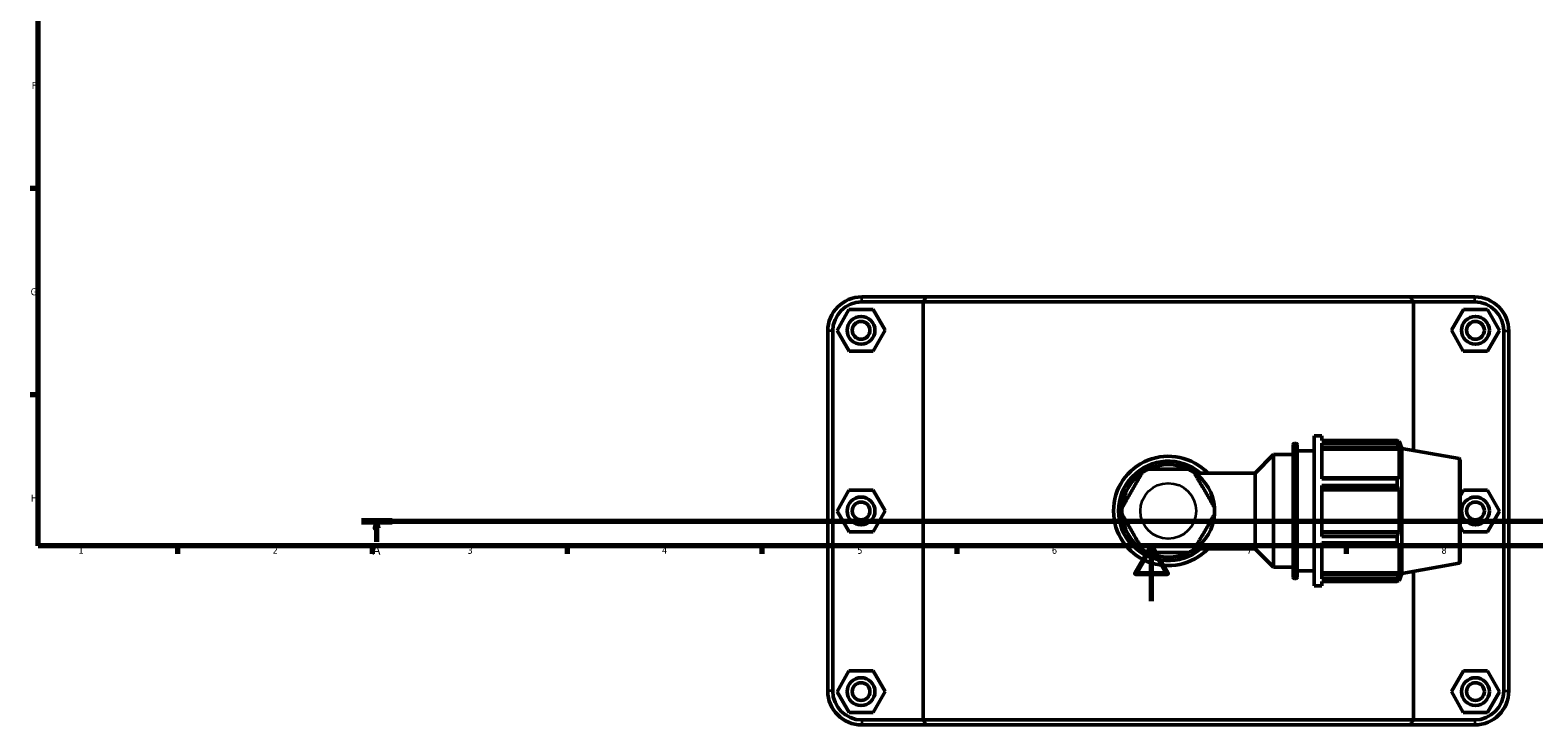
# Model space of a CAD drawing. Header units: millimetres. Extents: x 0 to 904, y -44 to 1315.
# Tile 1 of 7: x 17 to 558, y -44 to 206. Entities that reach past the tile are written whole.
import ezdxf

# ---------------------------------------------------------------- set-up
doc = ezdxf.new("R2010")
doc.units = ezdxf.units.MM
doc.linetypes.add('CHAIN', pattern=[0.7087, 0.4724, -0.0591, 0.1181, -0.0591])
for name, color, linetype, lineweight in [('Border (ISO)', 7, 'Continuous', 70), ('Section Line (ISO)', 7, 'CHAIN', 70), ('Visible (ISO)', 7, 'Continuous', 50), ('Visible Narrow (ISO)', 7, 'Continuous', 35)]:
    doc.layers.add(name, color=color, linetype=linetype, lineweight=lineweight)
doc.styles.add('Label Text (ISO)', font='tahoma.ttf')
doc.styles.add('Note Text (ISO)', font='tahoma.ttf')

# ---------------------------------------------------------------- blocks, each defined once
blk = doc.blocks.new('Borders Default Border')
at = {"layer": 'Border (ISO)'}
for p, q in [((20, 148.5), (17.1, 148.5)), ((20, 74.25), (17.1, 74.25)), ((70.08, 20), (70.08, 17.1)), ((140.17, 20), (140.17, 17.1)), ((210.25, 20), (210.25, 17.1)), ((280.33, 20), (280.33, 17.1)), ((350.42, 20), (350.42, 17.1)), ((490.58, 20), (490.58, 17.1))]:
    blk.add_line(p, q, dxfattribs=at)
at = {"layer": 'Border (ISO)', "flags": 128}
for points in [[(20, 20), (20, 574), (821, 574), (821, 20), (20, 20)], [(420.5, 0), (420.5, 20), (414.73, 10), (426.27, 10), (420.5, 20)]]:
    blk.add_lwpolyline(points, dxfattribs=at)
at = {"layer": 'Border (ISO)', "color": 232, "true_color": 0xca0064, "char_height": 2.5, "attachment_point": 7, "style": 'Note Text (ISO)'}
for s, insert in [('F', (17.7, 184.38)), ('G', (17.31, 110.08)), ('H', (17.44, 35.88)), ('1', (34.48, 17.1)), ('2', (104.37, 17.1)), ('3', (174.43, 17.05)), ('4', (244.42, 17.1)), ('5', (314.64, 17.05)), ('6', (384.66, 17.05)), ('7', (454.77, 17.1)), ('8', (524.81, 17.04))]:
    blk.add_mtext(s, dxfattribs=dict(at, insert=insert))
blk = doc.blocks.new('2dTransSection0')
at = {"layer": 'Section Line (ISO)', "linetype": 'CHAIN'}
blk.add_line((136.27, 28.8), (729.55, 28.8), dxfattribs=at)
at = {"layer": 'Section Line (ISO)', "linetype": 'Continuous', "lineweight": 140}
blk.add_line((136.27, 28.8), (147.31, 28.8), dxfattribs=at)
at = {"layer": 'Section Line (ISO)', "linetype": 'Continuous'}
for p, q in [((141.79, 28.8), (141.29, 26.3)), ((141.79, 26.3), (141.79, 28.8)), ((142.29, 26.3), (141.79, 28.8)), ((141.29, 26.3), (142.29, 26.3)), ((141.79, 21.35), (141.79, 26.3))]:
    blk.add_line(p, q, dxfattribs=at)
at = {"layer": 'Section Line (ISO)', "linetype": 'Continuous', "flags": 128}
blk.add_lwpolyline([(142.29, 26.3), (141.79, 28.8), (141.29, 26.3), (142.29, 26.3)], dxfattribs=at)
at = {"layer": 'Section Line (ISO)'}
blk.add_solid([(142.29, 26.3), (141.79, 28.8), (141.29, 26.3), (142.29, 26.3)], dxfattribs=at)
at = {"layer": 'Section Line (ISO)', "insert": (140.3, 16.8), "char_height": 3.5, "attachment_point": 7, "style": 'Label Text (ISO)'}
blk.add_mtext('A', dxfattribs=at)

msp = doc.modelspace()

# ---------------------------------------------------------------- linework, layer by layer
at = {"layer": 'Visible (ISO)'}
for p, q in [((339.4588, 109.5103), (316.2812, 109.5103)), ((339.4588, 109.5103), (513.6036, 109.5103)), ((536.7812, 109.5103), (513.6036, 109.5103)), ((311.661, 104.987), (307.3711, 97.4639)), ((320.3211, 105.0334), (311.661, 104.987)), ((316.2812, 107.7103), (338.3496, 107.7103)), ((324.6913, 97.5567), (320.3211, 105.0334)), ((514.7128, 107.7103), (338.3496, 107.7103)), ((338.3496, 107.7103), (338.3496, -42.6897)), ((514.7128, 107.7103), (536.7812, 107.7103)), ((514.7128, 54.2259), (514.7128, 107.7103)), ((528.3711, 97.5567), (532.7413, 105.0334)), ((532.7413, 105.0334), (541.4015, 104.987)), ((541.4015, 104.987), (545.6913, 97.4639)), ((307.3711, 97.4639), (311.7413, 89.9872)), ((320.4015, 90.0336), (324.6913, 97.5567)), ((532.661, 90.0336), (528.3711, 97.5567)), ((545.6913, 97.4639), (541.3211, 89.9872)), ((304.0312, 97.2603), (304.0312, -32.2397)), ((305.8312, -32.2397), (305.8312, 97.2603)), ((547.2312, 97.2603), (547.2312, -32.2397)), ((549.0312, -32.2397), (549.0312, 97.2603)), ((311.7413, 89.9872), (320.4015, 90.0336)), ((541.3211, 89.9872), (532.661, 90.0336)), ((479.0312, 5.5103), (479.0312, 59.5103)), ((479.0312, 59.5103), (481.7312, 59.5103)), ((481.7312, 57.9154), (481.7312, 59.5103)), ((471.4312, 8.7103), (471.4312, 56.3103)), ((471.9312, 56.8103), (472.4312, 56.8103)), ((472.9312, 56.3103), (472.9312, 8.7103)), ((472.9312, 54.1103), (479.0312, 54.1103)), ((481.7312, 57.9154), (508.8762, 57.9154)), ((481.7312, 44.0098), (481.7312, 56.939)), ((508.8762, 56.939), (481.7312, 56.939)), ((481.7312, 55.5016), (509.2693, 55.5016)), ((481.7312, 54.7832), (509.5641, 54.7832)), ((508.8762, 56.939), (508.8762, 57.9154)), ((509.0475, 57.6203), (509.5641, 57.6203)), ((509.5641, 56.4582), (509.2693, 57.2307)), ((509.2693, 55.5016), (509.5641, 54.7832)), ((509.5641, 56.4582), (509.5641, 57.6203)), ((510.5312, 54.9632), (509.5641, 57.6203)), ((509.5641, 44.1048), (509.5641, 54.7832)), ((510.5312, 10.0575), (510.5312, 54.9632)), ((531.118, 51.3332), (510.5312, 54.9632)), ((457.8122, 46.1413), (464.4312, 52.7603)), ((464.4312, 12.2603), (464.4312, 52.7603)), ((464.4312, 52.7603), (471.4312, 52.7603)), ((531.5312, 50.8408), (531.5312, 14.1799)), ((436.1101, 46.1413), (457.8122, 46.1413)), ((457.8122, 18.8794), (457.8122, 46.1413)), ((509.2693, 44.4789), (481.7312, 44.4789)), ((481.7312, 44.0098), (508.8762, 44.0098)), ((508.8762, 41.6527), (508.8762, 44.0098)), ((509.5641, 44.1048), (509.2693, 44.4789)), ((311.661, 39.987), (307.3711, 32.4639)), ((320.3211, 40.0334), (311.661, 39.987)), ((324.6913, 32.5567), (320.3211, 40.0334)), ((481.7312, 23.368), (481.7312, 41.6527)), ((508.8762, 41.6527), (481.7312, 41.6527)), ((481.7312, 40.3046), (509.2693, 40.3046)), ((481.7312, 40.061), (509.5641, 40.061)), ((509.2693, 40.3046), (509.5641, 40.061)), ((509.5641, 24.9596), (509.5641, 40.061)), ((531.5312, 37.9631), (532.7413, 40.0334)), ((532.7413, 40.0334), (541.4015, 39.987)), ((541.4015, 39.987), (545.6913, 32.4639)), ((307.3711, 32.4639), (311.7413, 24.9872)), ((320.4015, 25.0336), (324.6913, 32.5567)), ((545.6913, 32.4639), (541.3211, 24.9872)), ((311.7413, 24.9872), (320.4015, 25.0336)), ((481.7312, 24.9596), (509.5641, 24.9596)), ((509.2693, 24.716), (481.7312, 24.716)), ((481.7312, 23.368), (508.8762, 23.368)), ((508.8762, 21.0109), (508.8762, 23.368)), ((509.5641, 24.9596), (509.2693, 24.716)), ((532.661, 25.0336), (531.5312, 27.0149)), ((541.3211, 24.9872), (532.661, 25.0336)), ((436.1101, 18.8794), (457.8122, 18.8794)), ((457.8122, 18.8794), (464.4312, 12.2603)), ((481.7312, 8.0816), (481.7312, 21.0109)), ((508.8762, 21.0109), (481.7312, 21.0109)), ((481.7312, 20.5418), (509.2693, 20.5418)), ((509.2693, 20.5418), (509.5641, 20.9158)), ((509.5641, 10.2375), (509.5641, 20.9158)), ((464.4312, 12.2603), (471.4312, 12.2603)), ((472.9312, 10.9103), (479.0312, 10.9103)), ((531.118, 13.6875), (510.5312, 10.0575)), ((471.9312, 8.2103), (472.4312, 8.2103)), ((479.0312, 5.5103), (481.7312, 5.5103)), ((481.7312, 10.2375), (509.5641, 10.2375)), ((509.2693, 9.519), (481.7312, 9.519)), ((481.7312, 8.0816), (508.8762, 8.0816)), ((481.7312, 5.5103), (481.7312, 7.1053)), ((508.8762, 7.1053), (481.7312, 7.1053)), ((508.8762, 7.1053), (508.8762, 8.0816)), ((509.0475, 7.4003), (509.5641, 7.4003)), ((509.5641, 10.2375), (509.2693, 9.519)), ((509.2693, 7.79), (509.5641, 8.5625)), ((510.5312, 10.0575), (509.5641, 7.4003)), ((509.5641, 7.4003), (509.5641, 8.5625)), ((514.7128, -42.6897), (514.7128, 10.7948)), ((311.661, -25.013), (307.3711, -32.5361)), ((320.3211, -24.9666), (311.661, -25.013)), ((324.6913, -32.4433), (320.3211, -24.9666)), ((528.3711, -32.4433), (532.7413, -24.9666)), ((532.7413, -24.9666), (541.4015, -25.013)), ((541.4015, -25.013), (545.6913, -32.5361)), ((320.4015, -39.9664), (324.6913, -32.4433)), ((532.661, -39.9664), (528.3711, -32.4433)), ((307.3711, -32.5361), (311.7413, -40.0128)), ((545.6913, -32.5361), (541.3211, -40.0128)), ((311.7413, -40.0128), (320.4015, -39.9664)), ((338.3496, -42.6897), (316.2812, -42.6897)), ((338.3496, -42.6897), (514.7128, -42.6897)), ((536.7812, -42.6897), (514.7128, -42.6897)), ((541.3211, -40.0128), (532.661, -39.9664)), ((316.2812, -44.4897), (339.4588, -44.4897)), ((513.6036, -44.4897), (339.4588, -44.4897)), ((513.6036, -44.4897), (536.7812, -44.4897))]:
    msp.add_line(p, q, dxfattribs=at)
for centre, radius in [((316.0312, 97.5103), 5), ((316.0312, 97.5103), 3.2), ((537.0312, 97.5103), 5), ((537.0312, 97.5103), 3.2), ((316.0312, 32.5103), 5), ((316.0312, 32.5103), 3.2), ((537.0312, 32.5103), 5), ((537.0312, 32.5103), 3.2), ((316.0312, -32.4897), 5), ((316.0312, -32.4897), 3.2), ((537.0312, -32.4897), 5), ((537.0312, -32.4897), 3.2)]:
    msp.add_circle(centre, radius, dxfattribs=at)
for centre, radius, start, end in [((316.2812, 97.2603), 12.25, 90, 180), ((536.7812, 97.2603), 12.25, 0, 90), ((316.2812, 97.2603), 10.45, 90, 180), ((536.7812, 97.2603), 10.45, 0, 90), ((471.9312, 56.3103), 0.5, 90, 180), ((472.4312, 56.3103), 0.5, 0, 90), ((426.5312, 32.5103), 19.6892, 43.813061, 316.186939), ((426.5312, 32.5103), 17.8892, 49.637952, 310.362048), ((426.5312, 32.5103), 16.66, 64.205091, 115.794909), ((531.0312, 50.8408), 0.5, 0, 80), ((426.5312, 32.5103), 16.66, 124.205091, 175.794909), ((426.5312, 32.5103), 16.66, 115.794909, 124.205091), ((426.5312, 32.5103), 16.6601, 55.794909, 64.205091), ((426.5312, 32.5103), 16.66, 4.205091, 55.794909), ((426.5312, 32.5103), 16.66, 175.794909, 184.205091), ((426.5312, 32.5103), 16.66, 355.794909, 4.205091), ((426.5312, 32.5103), 16.66, 184.205091, 235.794909), ((426.5312, 32.5103), 16.66, 304.205091, 355.794909), ((426.5312, 32.5103), 16.66, 235.794909, 244.205091), ((426.5312, 32.5103), 16.66, 244.205091, 295.794909), ((426.5312, 32.5103), 16.66, 295.794909, 304.205091), ((531.0312, 14.1799), 0.5, 280, 0), ((471.9312, 8.7103), 0.5, 180, 270), ((472.4312, 8.7103), 0.5, 270, 0), ((316.2812, -32.2397), 12.25, 180, 270), ((316.2812, -32.2397), 10.45, 180, 270), ((536.7812, -32.2397), 12.25, 270, 0), ((536.7812, -32.2397), 10.45, 270, 0)]:
    msp.add_arc(centre, radius, start, end, dxfattribs=at)
for points in [[(339.4588, 109.5103), (339.0871, 108.911), (338.7174, 108.3109), (338.3496, 107.7103)], [(513.6036, 109.5103), (513.9753, 108.911), (514.3451, 108.3109), (514.7128, 107.7103)], [(339.4588, -44.4897), (339.0871, -43.8903), (338.7174, -43.2903), (338.3496, -42.6897)], [(513.6036, -44.4897), (513.9753, -43.8903), (514.3451, -43.2903), (514.7128, -42.6897)]]:
    msp.add_open_spline(points, degree=3, dxfattribs=at)
for points, weights in [([(508.8762, 57.9154), (509.0806, 57.566), (509.2693, 57.2307)], [1, 1.00202122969, 1.00322691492]), ([(509.2693, 55.5016), (509.0806, 56.2057), (508.8762, 56.939)], [1.00322691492, 1.00202122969, 1]), ([(508.8762, 44.0098), (509.0806, 44.2491), (509.2693, 44.4789)], [1, 1.00202122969, 1.00322691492]), ([(509.2693, 40.3046), (509.0806, 40.9649), (508.8762, 41.6527)], [1.00322691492, 1.00202122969, 1]), ([(508.8762, 23.368), (509.0806, 24.0558), (509.2693, 24.716)], [1, 1.00202122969, 1.00322691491]), ([(509.2693, 20.5418), (509.0806, 20.7715), (508.8762, 21.0109)], [1.00322691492, 1.00202122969, 1]), ([(508.8762, 8.0816), (509.0806, 8.815), (509.2693, 9.519)], [1, 1.00202122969, 1.00322691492]), ([(509.2693, 7.79), (509.0806, 7.4546), (508.8762, 7.1053)], [1.00322691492, 1.00202122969, 1])]:
    msp.add_rational_spline(points, weights, degree=2, dxfattribs=at)
for points in [[(417.1657, 46.2887), (417.1657, 46.2887), (417.1303, 46.2275), (417.0087, 46.0169), (416.89, 45.8112), (416.592, 45.2951), (416.3346, 44.8492), (415.9094, 44.1128), (415.6694, 43.6971), (415.1737, 42.8386), (414.8474, 42.2733), (414.1844, 41.125), (413.8479, 40.5422), (413.2338, 39.4785), (412.8973, 38.8956), (412.2343, 37.7474), (411.9079, 37.182), (411.4123, 36.3236), (411.1723, 35.9079), (410.7471, 35.1714), (410.4897, 34.7256), (410.1917, 34.2095), (410.0729, 34.0037), (409.9514, 33.7932), (409.916, 33.732), (409.916, 33.732)], [(433.7809, 47.5103), (433.7809, 47.5103), (433.7102, 47.5103), (433.467, 47.5103), (433.2295, 47.5103), (432.6336, 47.5103), (432.1187, 47.5103), (431.2683, 47.5103), (430.7883, 47.5103), (429.797, 47.5103), (429.1443, 47.5103), (427.8184, 47.5103), (427.1454, 47.5103), (425.9171, 47.5103), (425.2441, 47.5103), (423.9182, 47.5103), (423.2654, 47.5103), (422.2741, 47.5103), (421.7941, 47.5103), (420.9438, 47.5103), (420.4289, 47.5103), (419.833, 47.5103), (419.5954, 47.5103), (419.3523, 47.5103), (419.2816, 47.5103), (419.2816, 47.5103)], [(443.1464, 33.732), (443.1464, 33.732), (443.1111, 33.7932), (442.9895, 34.0037), (442.8707, 34.2095), (442.5728, 34.7256), (442.3153, 35.1714), (441.8901, 35.9079), (441.6502, 36.3236), (441.1545, 37.182), (440.8281, 37.7474), (440.1652, 38.8956), (439.8287, 39.4785), (439.2145, 40.5422), (438.878, 41.125), (438.2151, 42.2733), (437.8887, 42.8386), (437.393, 43.6971), (437.1531, 44.1128), (436.7279, 44.8492), (436.4704, 45.2951), (436.1725, 45.8112), (436.0537, 46.0169), (435.9321, 46.2275), (435.8968, 46.2887), (435.8968, 46.2887)], [(409.916, 31.2887), (409.916, 31.2887), (409.9514, 31.2275), (410.0729, 31.0169), (410.1917, 30.8112), (410.4897, 30.2951), (410.7471, 29.8492), (411.1723, 29.1128), (411.4123, 28.6971), (411.9079, 27.8386), (412.2343, 27.2733), (412.8973, 26.125), (413.2338, 25.5422), (413.8479, 24.4785), (414.1844, 23.8956), (414.8474, 22.7474), (415.1737, 22.182), (415.6694, 21.3236), (415.9094, 20.9079), (416.3346, 20.1714), (416.592, 19.7256), (416.89, 19.2095), (417.0087, 19.0037), (417.1303, 18.7932), (417.1657, 18.732), (417.1657, 18.732)], [(435.8968, 18.732), (435.8968, 18.732), (435.9321, 18.7932), (436.0537, 19.0037), (436.1725, 19.2095), (436.4704, 19.7256), (436.7279, 20.1714), (437.1531, 20.9079), (437.393, 21.3236), (437.8887, 22.182), (438.2151, 22.7474), (438.878, 23.8956), (439.2145, 24.4785), (439.8287, 25.5422), (440.1652, 26.125), (440.8281, 27.2733), (441.1545, 27.8386), (441.6502, 28.6971), (441.8901, 29.1128), (442.3153, 29.8492), (442.5728, 30.2951), (442.8707, 30.8112), (442.9895, 31.0169), (443.1111, 31.2275), (443.1464, 31.2887), (443.1464, 31.2887)], [(419.2816, 17.5103), (419.2816, 17.5103), (419.3523, 17.5103), (419.5954, 17.5103), (419.833, 17.5103), (420.4289, 17.5103), (420.9438, 17.5103), (421.7941, 17.5103), (422.2741, 17.5103), (423.2654, 17.5103), (423.9182, 17.5103), (425.2441, 17.5103), (425.9171, 17.5103), (427.1454, 17.5103), (427.8184, 17.5103), (429.1443, 17.5103), (429.797, 17.5103), (430.7883, 17.5103), (431.2683, 17.5103), (432.1187, 17.5103), (432.6336, 17.5103), (433.2295, 17.5103), (433.467, 17.5103), (433.7102, 17.5103), (433.7809, 17.5103), (433.7809, 17.5103)]]:
    msp.add_open_spline(points, degree=3, knots=[0.87827074, 0.87827074, 0.87827074, 0.87827074, 0.97624904, 0.97624904, 1.09161459, 1.09161459, 1.25622424, 1.25622424, 1.38805386, 1.38805386, 1.57229767, 1.57229767, 1.75654148, 1.75654148, 1.9407853, 1.9407853, 2.12502911, 2.12502911, 2.25685873, 2.25685873, 2.42146838, 2.42146838, 2.53683393, 2.53683393, 2.63481223, 2.63481223, 2.63481223, 2.63481223], dxfattribs=at)
at = {"layer": 'Visible Narrow (ISO)'}
for p, q in [((316.2812, 107.8003), (316.2812, 109.4203)), ((536.7812, 107.8003), (536.7812, 109.4203)), ((305.7412, 97.2603), (304.1212, 97.2603)), ((547.3212, 97.2603), (548.9412, 97.2603)), ((471.9312, 56.5112), (471.9312, 8.5095)), ((472.4312, 8.5095), (472.4312, 56.5112)), ((531.118, 13.9192), (531.118, 51.1014)), ((305.7412, -32.2397), (304.1212, -32.2397)), ((547.3212, -32.2397), (548.9412, -32.2397)), ((316.2812, -42.7797), (316.2812, -44.3997)), ((536.7812, -42.7797), (536.7812, -44.3997))]:
    msp.add_line(p, q, dxfattribs=at)
msp.add_circle((426.5312, 32.5103), 10.01, dxfattribs=at)

# ---------------------------------------------------------------- block references
msp.add_blockref('Borders Default Border', (0, 0))
at = {"layer": 'Section Line (ISO)'}
msp.add_blockref('2dTransSection0', (0, 0), dxfattribs=at)

doc.saveas('drawing.dxf')
